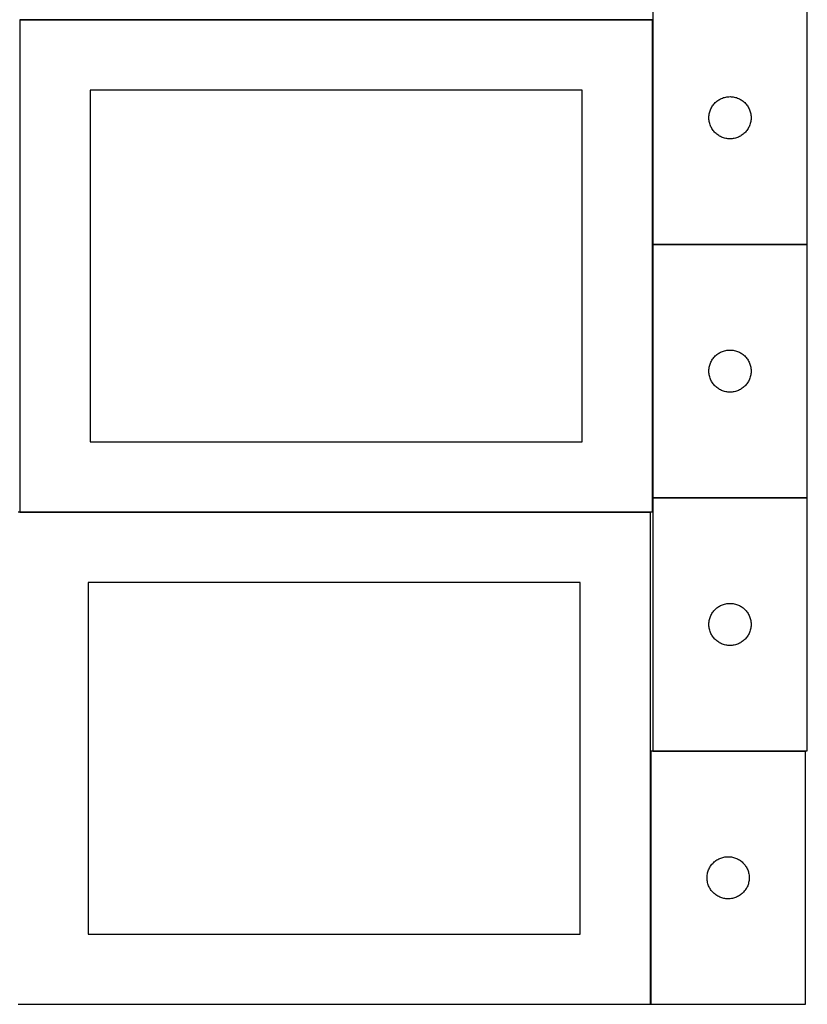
# Model space of a CAD drawing. Header units: millimetres. Extents: x 7 to 1493, y 8 to 2993.
# Tile 2 of 13: x 908 to 1468, y 8 to 708. Entities that reach past the tile are written whole.
import ezdxf

# ---------------------------------------------------------------- set-up
doc = ezdxf.new("R2010")
doc.units = ezdxf.units.MM
doc.layers.add('COMMON', color=5, linetype='CONTINUOUS', true_color=0x0000ff)
doc.layers.add('CUT', color=7, linetype='CONTINUOUS', true_color=0x000000)

msp = doc.modelspace()

# ---------------------------------------------------------------- linework, layer by layer
at = {"layer": 'COMMON'}
for p, q in [((908.149576, 708.049545), (908.149576, 358.136165)), ((908.249577, 708.149545), (1358.249577, 708.149545)), ((1358.349577, 708.049545), (1358.349577, 548.449565)), ((1358.349577, 548.249564), (1358.349577, 368.249564)), ((1358.449578, 548.349564), (1468.449578, 548.349564)), ((1358.349577, 368.049563), (1358.349577, 358.049545)), ((1358.449578, 368.149563), (1468.449578, 368.149563)), ((908.249577, 357.949544), (1356.924737, 357.949544)), ((1357.024737, 187.849544), (1357.024737, 7.849544)), ((1358.449578, 187.949544), (1467.124738, 187.949544))]:
    msp.add_line(p, q, dxfattribs=at)
at = {"layer": 'CUT'}
for p, q in [((1358.449578, 728.449565), (1358.449578, 548.449565)), ((1468.449578, 548.449565), (1468.449578, 728.449565)), ((1358.249577, 708.049545), (908.249577, 708.049545)), ((908.249577, 708.049545), (908.249577, 358.049545)), ((1358.249577, 358.049545), (1358.249577, 708.049545)), ((1308.249577, 658.049545), (958.249577, 658.049545)), ((958.249577, 658.049545), (958.249577, 408.049545)), ((1308.249577, 408.049545), (1308.249577, 658.049545)), ((1405.399135, 651.106198), (1406.061357, 651.503843)), ((1406.061357, 651.503843), (1406.743171, 651.866871)), ((1406.743171, 651.866871), (1407.442769, 652.194318)), ((1407.442769, 652.194318), (1408.158297, 652.485317)), ((1408.158297, 652.485317), (1408.887855, 652.739095)), ((1408.887855, 652.739095), (1409.629511, 652.95498)), ((1409.629511, 652.95498), (1410.381297, 653.1324)), ((1410.381297, 653.1324), (1411.141219, 653.270883)), ((1411.141219, 653.270883), (1411.907263, 653.370063)), ((1411.907263, 653.370063), (1412.677397, 653.429676)), ((1412.677397, 653.429676), (1413.449578, 653.449565)), ((1413.449578, 653.449565), (1414.221759, 653.429676)), ((1414.221759, 653.429676), (1414.991893, 653.370063)), ((1414.991893, 653.370063), (1415.757937, 653.270883)), ((1415.757937, 653.270883), (1416.517859, 653.1324)), ((1416.517859, 653.1324), (1417.269645, 652.95498)), ((1417.269645, 652.95498), (1418.0113, 652.739095)), ((1418.0113, 652.739095), (1418.740859, 652.485317)), ((1418.740859, 652.485317), (1419.456386, 652.194318)), ((1419.456386, 652.194318), (1420.155985, 651.866871)), ((1420.155985, 651.866871), (1420.837799, 651.503843)), ((1420.837799, 651.503843), (1421.500021, 651.106198)), ((1399.554718, 644.100483), (1399.864044, 644.80828)), ((1399.864044, 644.80828), (1400.209396, 645.499216)), ((1400.209396, 645.499216), (1400.589858, 646.171457)), ((1400.589858, 646.171457), (1401.004423, 646.82322)), ((1401.004423, 646.82322), (1401.451989, 647.452779)), ((1401.451989, 647.452779), (1401.931371, 648.058462)), ((1401.931371, 648.058462), (1402.441297, 648.638665)), ((1402.441297, 648.638665), (1402.980416, 649.191847)), ((1402.980416, 649.191847), (1403.547296, 649.716543)), ((1403.547296, 649.716543), (1404.140436, 650.211362)), ((1404.140436, 650.211362), (1404.758261, 650.67499)), ((1404.758261, 650.67499), (1405.399135, 651.106198)), ((1421.500021, 651.106198), (1422.140894, 650.67499)), ((1422.140894, 650.67499), (1422.75872, 650.211362)), ((1422.75872, 650.211362), (1423.35186, 649.716543)), ((1423.35186, 649.716543), (1423.91874, 649.191847)), ((1423.91874, 649.191847), (1424.457858, 648.638665)), ((1424.457858, 648.638665), (1424.967785, 648.058462)), ((1424.967785, 648.058462), (1425.447167, 647.452779)), ((1425.447167, 647.452779), (1425.894733, 646.82322)), ((1425.894733, 646.82322), (1426.309297, 646.171457)), ((1426.309297, 646.171457), (1426.68976, 645.499216)), ((1426.68976, 645.499216), (1427.035112, 644.80828)), ((1427.035112, 644.80828), (1427.344437, 644.100483)), ((1398.454551, 638.835783), (1398.494315, 639.607196)), ((1398.454551, 638.063346), (1398.454551, 638.835783)), ((1398.494315, 637.291933), (1398.454551, 638.063346)), ((1398.494315, 639.607196), (1398.573738, 640.37554)), ((1398.573738, 640.37554), (1398.692609, 641.138776)), ((1398.692609, 641.138776), (1398.850612, 641.894881)), ((1398.850612, 641.894881), (1399.04733, 642.641849)), ((1399.04733, 642.641849), (1399.282239, 643.3777)), ((1399.282239, 643.3777), (1399.554718, 644.100483)), ((1427.344437, 644.100483), (1427.616916, 643.3777)), ((1427.616916, 643.3777), (1427.851826, 642.641849)), ((1427.851826, 642.641849), (1428.048544, 641.894881)), ((1428.048544, 641.894881), (1428.206547, 641.138776)), ((1428.206547, 641.138776), (1428.325418, 640.37554)), ((1428.325418, 640.37554), (1428.404841, 639.607196)), ((1428.404841, 639.607196), (1428.444605, 638.835783)), ((1428.444605, 638.063346), (1428.404841, 637.291933)), ((1428.444605, 638.835783), (1428.444605, 638.063346)), ((1398.573738, 636.523589), (1398.494315, 637.291933)), ((1398.692609, 635.760353), (1398.573738, 636.523589)), ((1398.850612, 635.004248), (1398.692609, 635.760353)), ((1399.04733, 634.25728), (1398.850612, 635.004248)), ((1399.282239, 633.521429), (1399.04733, 634.25728)), ((1399.554718, 632.798646), (1399.282239, 633.521429)), ((1399.864044, 632.090849), (1399.554718, 632.798646)), ((1400.209396, 631.399913), (1399.864044, 632.090849)), ((1400.589858, 630.727673), (1400.209396, 631.399913)), ((1401.004423, 630.075909), (1400.589858, 630.727673)), ((1426.309297, 630.727673), (1425.894733, 630.075909)), ((1426.68976, 631.399913), (1426.309297, 630.727673)), ((1427.035112, 632.090849), (1426.68976, 631.399913)), ((1427.344437, 632.798646), (1427.035112, 632.090849)), ((1427.616916, 633.521429), (1427.344437, 632.798646)), ((1427.851826, 634.25728), (1427.616916, 633.521429)), ((1428.048544, 635.004248), (1427.851826, 634.25728)), ((1428.206547, 635.760353), (1428.048544, 635.004248)), ((1428.325418, 636.523589), (1428.206547, 635.760353)), ((1428.404841, 637.291933), (1428.325418, 636.523589)), ((1401.451989, 629.44635), (1401.004423, 630.075909)), ((1401.931371, 628.840667), (1401.451989, 629.44635)), ((1402.441297, 628.260464), (1401.931371, 628.840667)), ((1402.980416, 627.707282), (1402.441297, 628.260464)), ((1403.547296, 627.182586), (1402.980416, 627.707282)), ((1404.140436, 626.687767), (1403.547296, 627.182586)), ((1404.758261, 626.224139), (1404.140436, 626.687767)), ((1405.399135, 625.792931), (1404.758261, 626.224139)), ((1406.061357, 625.395286), (1405.399135, 625.792931)), ((1406.743171, 625.032258), (1406.061357, 625.395286)), ((1407.442769, 624.704811), (1406.743171, 625.032258)), ((1408.158297, 624.413812), (1407.442769, 624.704811)), ((1408.887855, 624.160034), (1408.158297, 624.413812)), ((1409.629511, 623.944149), (1408.887855, 624.160034)), ((1410.381297, 623.766729), (1409.629511, 623.944149)), ((1411.141219, 623.628246), (1410.381297, 623.766729)), ((1411.907263, 623.529066), (1411.141219, 623.628246)), ((1412.677397, 623.469453), (1411.907263, 623.529066)), ((1413.449578, 623.449565), (1412.677397, 623.469453)), ((1414.221759, 623.469453), (1413.449578, 623.449565)), ((1414.991893, 623.529066), (1414.221759, 623.469453)), ((1415.757937, 623.628246), (1414.991893, 623.529066)), ((1416.517859, 623.766729), (1415.757937, 623.628246)), ((1417.269645, 623.944149), (1416.517859, 623.766729)), ((1418.0113, 624.160034), (1417.269645, 623.944149)), ((1418.740859, 624.413812), (1418.0113, 624.160034)), ((1419.456386, 624.704811), (1418.740859, 624.413812)), ((1420.155985, 625.032258), (1419.456386, 624.704811)), ((1420.837799, 625.395286), (1420.155985, 625.032258)), ((1421.500021, 625.792931), (1420.837799, 625.395286)), ((1422.140894, 626.224139), (1421.500021, 625.792931)), ((1422.75872, 626.687767), (1422.140894, 626.224139)), ((1423.35186, 627.182586), (1422.75872, 626.687767)), ((1423.91874, 627.707282), (1423.35186, 627.182586)), ((1424.457858, 628.260464), (1423.91874, 627.707282)), ((1424.967785, 628.840667), (1424.457858, 628.260464)), ((1425.447167, 629.44635), (1424.967785, 628.840667)), ((1425.894733, 630.075909), (1425.447167, 629.44635)), ((1358.449578, 548.449565), (1468.449578, 548.449565)), ((1468.449578, 548.249564), (1358.449578, 548.249564)), ((1358.449578, 548.249564), (1358.449578, 368.249564)), ((1468.449578, 368.249564), (1468.449578, 548.249564)), ((1402.980416, 468.991846), (1403.547296, 469.516542)), ((1403.547296, 469.516542), (1404.140436, 470.011361)), ((1404.140436, 470.011361), (1404.758261, 470.474989)), ((1404.758261, 470.474989), (1405.399135, 470.906197)), ((1405.399135, 470.906197), (1406.061357, 471.303842)), ((1406.061357, 471.303842), (1406.743171, 471.66687)), ((1406.743171, 471.66687), (1407.442769, 471.994317)), ((1407.442769, 471.994317), (1408.158297, 472.285316)), ((1408.158297, 472.285316), (1408.887855, 472.539094)), ((1408.887855, 472.539094), (1409.629511, 472.754979)), ((1409.629511, 472.754979), (1410.381297, 472.932399)), ((1410.381297, 472.932399), (1411.141219, 473.070882)), ((1411.141219, 473.070882), (1411.907263, 473.170062)), ((1411.907263, 473.170062), (1412.677397, 473.229675)), ((1412.677397, 473.229675), (1413.449578, 473.249564)), ((1413.449578, 473.249564), (1414.221759, 473.229675)), ((1414.221759, 473.229675), (1414.991893, 473.170062)), ((1414.991893, 473.170062), (1415.757937, 473.070882)), ((1415.757937, 473.070882), (1416.517859, 472.932399)), ((1416.517859, 472.932399), (1417.269645, 472.754979)), ((1417.269645, 472.754979), (1418.0113, 472.539094)), ((1418.0113, 472.539094), (1418.740859, 472.285316)), ((1418.740859, 472.285316), (1419.456386, 471.994317)), ((1419.456386, 471.994317), (1420.155985, 471.66687)), ((1420.155985, 471.66687), (1420.837799, 471.303842)), ((1420.837799, 471.303842), (1421.500021, 470.906197)), ((1421.500021, 470.906197), (1422.140894, 470.474989)), ((1422.140894, 470.474989), (1422.75872, 470.011361)), ((1422.75872, 470.011361), (1423.35186, 469.516542)), ((1423.35186, 469.516542), (1423.91874, 468.991846)), ((1398.850612, 461.69488), (1399.04733, 462.441848)), ((1399.04733, 462.441848), (1399.282239, 463.177699)), ((1399.282239, 463.177699), (1399.554718, 463.900482)), ((1399.554718, 463.900482), (1399.864044, 464.608279)), ((1399.864044, 464.608279), (1400.209396, 465.299215)), ((1400.209396, 465.299215), (1400.589858, 465.971456)), ((1400.589858, 465.971456), (1401.004423, 466.623219)), ((1401.004423, 466.623219), (1401.451989, 467.252778)), ((1401.451989, 467.252778), (1401.931371, 467.858461)), ((1401.931371, 467.858461), (1402.441297, 468.438664)), ((1402.441297, 468.438664), (1402.980416, 468.991846)), ((1423.91874, 468.991846), (1424.457858, 468.438664)), ((1424.457858, 468.438664), (1424.967785, 467.858461)), ((1424.967785, 467.858461), (1425.447167, 467.252778)), ((1425.447167, 467.252778), (1425.894733, 466.623219)), ((1425.894733, 466.623219), (1426.309297, 465.971456)), ((1426.309297, 465.971456), (1426.68976, 465.299215)), ((1426.68976, 465.299215), (1427.035112, 464.608279)), ((1427.035112, 464.608279), (1427.344437, 463.900482)), ((1427.344437, 463.900482), (1427.616916, 463.177699)), ((1427.616916, 463.177699), (1427.851826, 462.441848)), ((1427.851826, 462.441848), (1428.048544, 461.69488)), ((1398.454551, 458.635782), (1398.494315, 459.407195)), ((1398.454551, 457.863345), (1398.454551, 458.635782)), ((1398.494315, 457.091932), (1398.454551, 457.863345)), ((1398.494315, 459.407195), (1398.573738, 460.175539)), ((1398.573738, 456.323588), (1398.494315, 457.091932)), ((1398.573738, 460.175539), (1398.692609, 460.938775)), ((1398.692609, 455.560352), (1398.573738, 456.323588)), ((1398.692609, 460.938775), (1398.850612, 461.69488)), ((1398.850612, 454.804247), (1398.692609, 455.560352)), ((1428.048544, 461.69488), (1428.206547, 460.938775)), ((1428.206547, 455.560352), (1428.048544, 454.804247)), ((1428.206547, 460.938775), (1428.325418, 460.175539)), ((1428.325418, 456.323588), (1428.206547, 455.560352)), ((1428.325418, 460.175539), (1428.404841, 459.407195)), ((1428.404841, 457.091932), (1428.325418, 456.323588)), ((1428.404841, 459.407195), (1428.444605, 458.635782)), ((1428.444605, 457.863345), (1428.404841, 457.091932)), ((1428.444605, 458.635782), (1428.444605, 457.863345)), ((1399.04733, 454.057279), (1398.850612, 454.804247)), ((1399.282239, 453.321428), (1399.04733, 454.057279)), ((1399.554718, 452.598645), (1399.282239, 453.321428)), ((1399.864044, 451.890848), (1399.554718, 452.598645)), ((1400.209396, 451.199912), (1399.864044, 451.890848)), ((1400.589858, 450.527672), (1400.209396, 451.199912)), ((1401.004423, 449.875908), (1400.589858, 450.527672)), ((1401.451989, 449.246349), (1401.004423, 449.875908)), ((1401.931371, 448.640666), (1401.451989, 449.246349)), ((1402.441297, 448.060463), (1401.931371, 448.640666)), ((1424.967785, 448.640666), (1424.457858, 448.060463)), ((1425.447167, 449.246349), (1424.967785, 448.640666)), ((1425.894733, 449.875908), (1425.447167, 449.246349)), ((1426.309297, 450.527672), (1425.894733, 449.875908)), ((1426.68976, 451.199912), (1426.309297, 450.527672)), ((1427.035112, 451.890848), (1426.68976, 451.199912)), ((1427.344437, 452.598645), (1427.035112, 451.890848)), ((1427.616916, 453.321428), (1427.344437, 452.598645)), ((1427.851826, 454.057279), (1427.616916, 453.321428)), ((1428.048544, 454.804247), (1427.851826, 454.057279)), ((1402.980416, 447.507281), (1402.441297, 448.060463)), ((1403.547296, 446.982585), (1402.980416, 447.507281)), ((1404.140436, 446.487766), (1403.547296, 446.982585)), ((1404.758261, 446.024138), (1404.140436, 446.487766)), ((1405.399135, 445.59293), (1404.758261, 446.024138)), ((1406.061357, 445.195285), (1405.399135, 445.59293)), ((1406.743171, 444.832257), (1406.061357, 445.195285)), ((1407.442769, 444.50481), (1406.743171, 444.832257)), ((1408.158297, 444.213811), (1407.442769, 444.50481)), ((1408.887855, 443.960033), (1408.158297, 444.213811)), ((1409.629511, 443.744148), (1408.887855, 443.960033)), ((1410.381297, 443.566728), (1409.629511, 443.744148)), ((1411.141219, 443.428245), (1410.381297, 443.566728)), ((1411.907263, 443.329065), (1411.141219, 443.428245)), ((1412.677397, 443.269452), (1411.907263, 443.329065)), ((1413.449578, 443.249564), (1412.677397, 443.269452)), ((1414.221759, 443.269452), (1413.449578, 443.249564)), ((1414.991893, 443.329065), (1414.221759, 443.269452)), ((1415.757937, 443.428245), (1414.991893, 443.329065)), ((1416.517859, 443.566728), (1415.757937, 443.428245)), ((1417.269645, 443.744148), (1416.517859, 443.566728)), ((1418.0113, 443.960033), (1417.269645, 443.744148)), ((1418.740859, 444.213811), (1418.0113, 443.960033)), ((1419.456386, 444.50481), (1418.740859, 444.213811)), ((1420.155985, 444.832257), (1419.456386, 444.50481)), ((1420.837799, 445.195285), (1420.155985, 444.832257)), ((1421.500021, 445.59293), (1420.837799, 445.195285)), ((1422.140894, 446.024138), (1421.500021, 445.59293)), ((1422.75872, 446.487766), (1422.140894, 446.024138)), ((1423.35186, 446.982585), (1422.75872, 446.487766)), ((1423.91874, 447.507281), (1423.35186, 446.982585)), ((1424.457858, 448.060463), (1423.91874, 447.507281)), ((958.249577, 408.049545), (1308.249577, 408.049545)), ((1358.449578, 368.249564), (1468.449578, 368.249564)), ((1468.449578, 368.049563), (1358.449578, 368.049563)), ((1358.449578, 368.049563), (1358.449578, 188.049563)), ((1468.449578, 188.049563), (1468.449578, 368.049563)), ((1356.924737, 357.849544), (906.924737, 357.849544)), ((908.249577, 358.049545), (1358.249577, 358.049545)), ((1356.924737, 7.849544), (1356.924737, 357.849544)), ((1306.924737, 307.849544), (956.924737, 307.849544)), ((956.924737, 307.849544), (956.924737, 57.849544)), ((1306.924737, 57.849544), (1306.924737, 307.849544)), ((1401.451989, 287.052777), (1401.931371, 287.65846)), ((1401.931371, 287.65846), (1402.441297, 288.238663)), ((1402.441297, 288.238663), (1402.980416, 288.791845)), ((1402.980416, 288.791845), (1403.547296, 289.316541)), ((1403.547296, 289.316541), (1404.140436, 289.81136)), ((1404.140436, 289.81136), (1404.758261, 290.274988)), ((1404.758261, 290.274988), (1405.399135, 290.706196)), ((1405.399135, 290.706196), (1406.061357, 291.103841)), ((1406.061357, 291.103841), (1406.743171, 291.466869)), ((1406.743171, 291.466869), (1407.442769, 291.794316)), ((1407.442769, 291.794316), (1408.158297, 292.085315)), ((1408.158297, 292.085315), (1408.887855, 292.339093)), ((1408.887855, 292.339093), (1409.629511, 292.554978)), ((1409.629511, 292.554978), (1410.381297, 292.732398)), ((1410.381297, 292.732398), (1411.141219, 292.870881)), ((1411.141219, 292.870881), (1411.907263, 292.970061)), ((1411.907263, 292.970061), (1412.677397, 293.029674)), ((1412.677397, 293.029674), (1413.449578, 293.049563)), ((1413.449578, 293.049563), (1414.221759, 293.029674)), ((1414.221759, 293.029674), (1414.991893, 292.970061)), ((1414.991893, 292.970061), (1415.757937, 292.870881)), ((1415.757937, 292.870881), (1416.517859, 292.732398)), ((1416.517859, 292.732398), (1417.269645, 292.554978)), ((1417.269645, 292.554978), (1418.0113, 292.339093)), ((1418.0113, 292.339093), (1418.740859, 292.085315)), ((1418.740859, 292.085315), (1419.456386, 291.794316)), ((1419.456386, 291.794316), (1420.155985, 291.466869)), ((1420.155985, 291.466869), (1420.837799, 291.103841)), ((1420.837799, 291.103841), (1421.500021, 290.706196)), ((1421.500021, 290.706196), (1422.140894, 290.274988)), ((1422.140894, 290.274988), (1422.75872, 289.81136)), ((1422.75872, 289.81136), (1423.35186, 289.316541)), ((1423.35186, 289.316541), (1423.91874, 288.791845)), ((1423.91874, 288.791845), (1424.457858, 288.238663)), ((1424.457858, 288.238663), (1424.967785, 287.65846)), ((1424.967785, 287.65846), (1425.447167, 287.052777)), ((1398.573738, 279.975538), (1398.692609, 280.738774)), ((1398.692609, 280.738774), (1398.850612, 281.494879)), ((1398.850612, 281.494879), (1399.04733, 282.241847)), ((1399.04733, 282.241847), (1399.282239, 282.977698)), ((1399.282239, 282.977698), (1399.554718, 283.700481)), ((1399.554718, 283.700481), (1399.864044, 284.408278)), ((1399.864044, 284.408278), (1400.209396, 285.099214)), ((1400.209396, 285.099214), (1400.589858, 285.771455)), ((1400.589858, 285.771455), (1401.004423, 286.423218)), ((1401.004423, 286.423218), (1401.451989, 287.052777)), ((1425.447167, 287.052777), (1425.894733, 286.423218)), ((1425.894733, 286.423218), (1426.309297, 285.771455)), ((1426.309297, 285.771455), (1426.68976, 285.099214)), ((1426.68976, 285.099214), (1427.035112, 284.408278)), ((1427.035112, 284.408278), (1427.344437, 283.700481)), ((1427.344437, 283.700481), (1427.616916, 282.977698)), ((1427.616916, 282.977698), (1427.851826, 282.241847)), ((1427.851826, 282.241847), (1428.048544, 281.494879)), ((1428.048544, 281.494879), (1428.206547, 280.738774)), ((1428.206547, 280.738774), (1428.325418, 279.975538)), ((1398.454551, 278.435781), (1398.494315, 279.207194)), ((1398.454551, 277.663344), (1398.454551, 278.435781)), ((1398.494315, 276.891931), (1398.454551, 277.663344)), ((1398.494315, 279.207194), (1398.573738, 279.975538)), ((1398.573738, 276.123587), (1398.494315, 276.891931)), ((1398.692609, 275.360351), (1398.573738, 276.123587)), ((1398.850612, 274.604246), (1398.692609, 275.360351)), ((1399.04733, 273.857278), (1398.850612, 274.604246)), ((1399.282239, 273.121427), (1399.04733, 273.857278)), ((1427.851826, 273.857278), (1427.616916, 273.121427)), ((1428.048544, 274.604246), (1427.851826, 273.857278)), ((1428.206547, 275.360351), (1428.048544, 274.604246)), ((1428.325418, 276.123587), (1428.206547, 275.360351)), ((1428.325418, 279.975538), (1428.404841, 279.207194)), ((1428.404841, 276.891931), (1428.325418, 276.123587)), ((1428.404841, 279.207194), (1428.444605, 278.435781)), ((1428.444605, 277.663344), (1428.404841, 276.891931)), ((1428.444605, 278.435781), (1428.444605, 277.663344)), ((1399.554718, 272.398644), (1399.282239, 273.121427)), ((1399.864044, 271.690847), (1399.554718, 272.398644)), ((1400.209396, 270.999911), (1399.864044, 271.690847)), ((1400.589858, 270.327671), (1400.209396, 270.999911)), ((1401.004423, 269.675907), (1400.589858, 270.327671)), ((1401.451989, 269.046348), (1401.004423, 269.675907)), ((1401.931371, 268.440665), (1401.451989, 269.046348)), ((1402.441297, 267.860462), (1401.931371, 268.440665)), ((1402.980416, 267.30728), (1402.441297, 267.860462)), ((1403.547296, 266.782584), (1402.980416, 267.30728)), ((1404.140436, 266.287765), (1403.547296, 266.782584)), ((1404.758261, 265.824137), (1404.140436, 266.287765)), ((1422.75872, 266.287765), (1422.140894, 265.824137)), ((1423.35186, 266.782584), (1422.75872, 266.287765)), ((1423.91874, 267.30728), (1423.35186, 266.782584)), ((1424.457858, 267.860462), (1423.91874, 267.30728)), ((1424.967785, 268.440665), (1424.457858, 267.860462)), ((1425.447167, 269.046348), (1424.967785, 268.440665)), ((1425.894733, 269.675907), (1425.447167, 269.046348)), ((1426.309297, 270.327671), (1425.894733, 269.675907)), ((1426.68976, 270.999911), (1426.309297, 270.327671)), ((1427.035112, 271.690847), (1426.68976, 270.999911)), ((1427.344437, 272.398644), (1427.035112, 271.690847)), ((1427.616916, 273.121427), (1427.344437, 272.398644)), ((1405.399135, 265.392929), (1404.758261, 265.824137)), ((1406.061357, 264.995284), (1405.399135, 265.392929)), ((1406.743171, 264.632256), (1406.061357, 264.995284)), ((1407.442769, 264.304809), (1406.743171, 264.632256)), ((1408.158297, 264.01381), (1407.442769, 264.304809)), ((1408.887855, 263.760032), (1408.158297, 264.01381)), ((1409.629511, 263.544147), (1408.887855, 263.760032)), ((1410.381297, 263.366727), (1409.629511, 263.544147)), ((1411.141219, 263.228244), (1410.381297, 263.366727)), ((1411.907263, 263.129064), (1411.141219, 263.228244)), ((1412.677397, 263.069451), (1411.907263, 263.129064)), ((1413.449578, 263.049563), (1412.677397, 263.069451)), ((1414.221759, 263.069451), (1413.449578, 263.049563)), ((1414.991893, 263.129064), (1414.221759, 263.069451)), ((1415.757937, 263.228244), (1414.991893, 263.129064)), ((1416.517859, 263.366727), (1415.757937, 263.228244)), ((1417.269645, 263.544147), (1416.517859, 263.366727)), ((1418.0113, 263.760032), (1417.269645, 263.544147)), ((1418.740859, 264.01381), (1418.0113, 263.760032)), ((1419.456386, 264.304809), (1418.740859, 264.01381)), ((1420.155985, 264.632256), (1419.456386, 264.304809)), ((1420.837799, 264.995284), (1420.155985, 264.632256)), ((1421.500021, 265.392929), (1420.837799, 264.995284)), ((1422.140894, 265.824137), (1421.500021, 265.392929)), ((1467.124738, 187.849544), (1357.124738, 187.849544)), ((1357.124738, 187.849544), (1357.124738, 7.849544)), ((1358.449578, 188.049563), (1468.449578, 188.049563)), ((1467.124738, 7.849544), (1467.124738, 187.849544)), ((1406.833456, 111.885296), (1407.563015, 112.139074)), ((1407.563015, 112.139074), (1408.304671, 112.354959)), ((1408.304671, 112.354959), (1409.056457, 112.532379)), ((1409.056457, 112.532379), (1409.816379, 112.670862)), ((1409.816379, 112.670862), (1410.582423, 112.770042)), ((1410.582423, 112.770042), (1411.352556, 112.829655)), ((1411.352556, 112.829655), (1412.124738, 112.849544)), ((1412.124738, 112.849544), (1412.896919, 112.829655)), ((1412.896919, 112.829655), (1413.667053, 112.770042)), ((1413.667053, 112.770042), (1414.433096, 112.670862)), ((1414.433096, 112.670862), (1415.193019, 112.532379)), ((1415.193019, 112.532379), (1415.944804, 112.354959)), ((1415.944804, 112.354959), (1416.68646, 112.139074)), ((1416.68646, 112.139074), (1417.416019, 111.885296)), ((1398.884556, 104.899195), (1399.265018, 105.571436)), ((1399.265018, 105.571436), (1399.679582, 106.223199)), ((1399.679582, 106.223199), (1400.127149, 106.852758)), ((1400.127149, 106.852758), (1400.606531, 107.458441)), ((1400.606531, 107.458441), (1401.116457, 108.038644)), ((1401.116457, 108.038644), (1401.655575, 108.591826)), ((1401.655575, 108.591826), (1402.222456, 109.116523)), ((1402.222456, 109.116523), (1402.815595, 109.611341)), ((1402.815595, 109.611341), (1403.433421, 110.074969)), ((1403.433421, 110.074969), (1404.074295, 110.506177)), ((1404.074295, 110.506177), (1404.736517, 110.903822)), ((1404.736517, 110.903822), (1405.418331, 111.26685)), ((1405.418331, 111.26685), (1406.117929, 111.594297)), ((1406.117929, 111.594297), (1406.833456, 111.885296)), ((1417.416019, 111.885296), (1418.131546, 111.594297)), ((1418.131546, 111.594297), (1418.831144, 111.26685)), ((1418.831144, 111.26685), (1419.512959, 110.903822)), ((1419.512959, 110.903822), (1420.175181, 110.506177)), ((1420.175181, 110.506177), (1420.816054, 110.074969)), ((1420.816054, 110.074969), (1421.43388, 109.611341)), ((1421.43388, 109.611341), (1422.027019, 109.116523)), ((1422.027019, 109.116523), (1422.5939, 108.591826)), ((1422.5939, 108.591826), (1423.133018, 108.038644)), ((1423.133018, 108.038644), (1423.642944, 107.458441)), ((1423.642944, 107.458441), (1424.122326, 106.852758)), ((1424.122326, 106.852758), (1424.569893, 106.223199)), ((1424.569893, 106.223199), (1424.984457, 105.571436)), ((1424.984457, 105.571436), (1425.36492, 104.899195)), ((1397.129711, 98.235762), (1397.169475, 99.007176)), ((1397.129711, 97.463325), (1397.129711, 98.235762)), ((1397.169475, 99.007176), (1397.248897, 99.775519)), ((1397.248897, 99.775519), (1397.367768, 100.538755)), ((1397.367768, 100.538755), (1397.525772, 101.29486)), ((1397.525772, 101.29486), (1397.722489, 102.041828)), ((1397.722489, 102.041828), (1397.957399, 102.777679)), ((1397.957399, 102.777679), (1398.229878, 103.500462)), ((1398.229878, 103.500462), (1398.539204, 104.208259)), ((1398.539204, 104.208259), (1398.884556, 104.899195)), ((1425.36492, 104.899195), (1425.710272, 104.208259)), ((1425.710272, 104.208259), (1426.019597, 103.500462)), ((1426.019597, 103.500462), (1426.292076, 102.777679)), ((1426.292076, 102.777679), (1426.526986, 102.041828)), ((1426.526986, 102.041828), (1426.723703, 101.29486)), ((1426.723703, 101.29486), (1426.881707, 100.538755)), ((1426.881707, 100.538755), (1427.000578, 99.775519)), ((1427.000578, 99.775519), (1427.08, 99.007176)), ((1427.08, 99.007176), (1427.119765, 98.235762)), ((1427.119765, 98.235762), (1427.119765, 97.463325)), ((1397.169475, 96.691912), (1397.129711, 97.463325)), ((1397.248897, 95.923568), (1397.169475, 96.691912)), ((1397.367768, 95.160332), (1397.248897, 95.923568)), ((1397.525772, 94.404227), (1397.367768, 95.160332)), ((1397.722489, 93.657259), (1397.525772, 94.404227)), ((1397.957399, 92.921408), (1397.722489, 93.657259)), ((1398.229878, 92.198625), (1397.957399, 92.921408)), ((1398.539204, 91.490828), (1398.229878, 92.198625)), ((1398.884556, 90.799892), (1398.539204, 91.490828)), ((1425.710272, 91.490828), (1425.36492, 90.799892)), ((1426.019597, 92.198625), (1425.710272, 91.490828)), ((1426.292076, 92.921408), (1426.019597, 92.198625)), ((1426.526986, 93.657259), (1426.292076, 92.921408)), ((1426.723703, 94.404227), (1426.526986, 93.657259)), ((1426.881707, 95.160332), (1426.723703, 94.404227)), ((1427.000578, 95.923568), (1426.881707, 95.160332)), ((1427.08, 96.691912), (1427.000578, 95.923568)), ((1427.119765, 97.463325), (1427.08, 96.691912)), ((1399.265018, 90.127652), (1398.884556, 90.799892)), ((1399.679582, 89.475888), (1399.265018, 90.127652)), ((1400.127149, 88.846329), (1399.679582, 89.475888)), ((1400.606531, 88.240646), (1400.127149, 88.846329)), ((1401.116457, 87.660444), (1400.606531, 88.240646)), ((1401.655575, 87.107261), (1401.116457, 87.660444)), ((1402.222456, 86.582565), (1401.655575, 87.107261)), ((1402.815595, 86.087746), (1402.222456, 86.582565)), ((1403.433421, 85.624119), (1402.815595, 86.087746)), ((1404.074295, 85.19291), (1403.433421, 85.624119)), ((1404.736517, 84.795265), (1404.074295, 85.19291)), ((1405.418331, 84.432237), (1404.736517, 84.795265)), ((1406.117929, 84.10479), (1405.418331, 84.432237)), ((1406.833456, 83.813791), (1406.117929, 84.10479)), ((1418.131546, 84.10479), (1417.416019, 83.813791)), ((1418.831144, 84.432237), (1418.131546, 84.10479)), ((1419.512959, 84.795265), (1418.831144, 84.432237)), ((1420.175181, 85.19291), (1419.512959, 84.795265)), ((1420.816054, 85.624119), (1420.175181, 85.19291)), ((1421.43388, 86.087746), (1420.816054, 85.624119)), ((1422.027019, 86.582565), (1421.43388, 86.087746)), ((1422.5939, 87.107261), (1422.027019, 86.582565)), ((1423.133018, 87.660444), (1422.5939, 87.107261)), ((1423.642944, 88.240646), (1423.133018, 87.660444)), ((1424.122326, 88.846329), (1423.642944, 88.240646)), ((1424.569893, 89.475888), (1424.122326, 88.846329)), ((1424.984457, 90.127652), (1424.569893, 89.475888)), ((1425.36492, 90.799892), (1424.984457, 90.127652)), ((1407.563015, 83.560013), (1406.833456, 83.813791)), ((1408.304671, 83.344128), (1407.563015, 83.560013)), ((1409.056457, 83.166708), (1408.304671, 83.344128)), ((1409.816379, 83.028225), (1409.056457, 83.166708)), ((1410.582423, 82.929045), (1409.816379, 83.028225)), ((1411.352556, 82.869432), (1410.582423, 82.929045)), ((1412.124738, 82.849544), (1411.352556, 82.869432)), ((1412.896919, 82.869432), (1412.124738, 82.849544)), ((1413.667053, 82.929045), (1412.896919, 82.869432)), ((1414.433096, 83.028225), (1413.667053, 82.929045)), ((1415.193019, 83.166708), (1414.433096, 83.028225)), ((1415.944804, 83.344128), (1415.193019, 83.166708)), ((1416.68646, 83.560013), (1415.944804, 83.344128)), ((1417.416019, 83.813791), (1416.68646, 83.560013)), ((956.924737, 57.849544), (1306.924737, 57.849544)), ((906.924737, 7.849544), (1356.924737, 7.849544)), ((1357.124738, 7.849544), (1467.124738, 7.849544))]:
    msp.add_line(p, q, dxfattribs=at)

doc.saveas('drawing.dxf')
